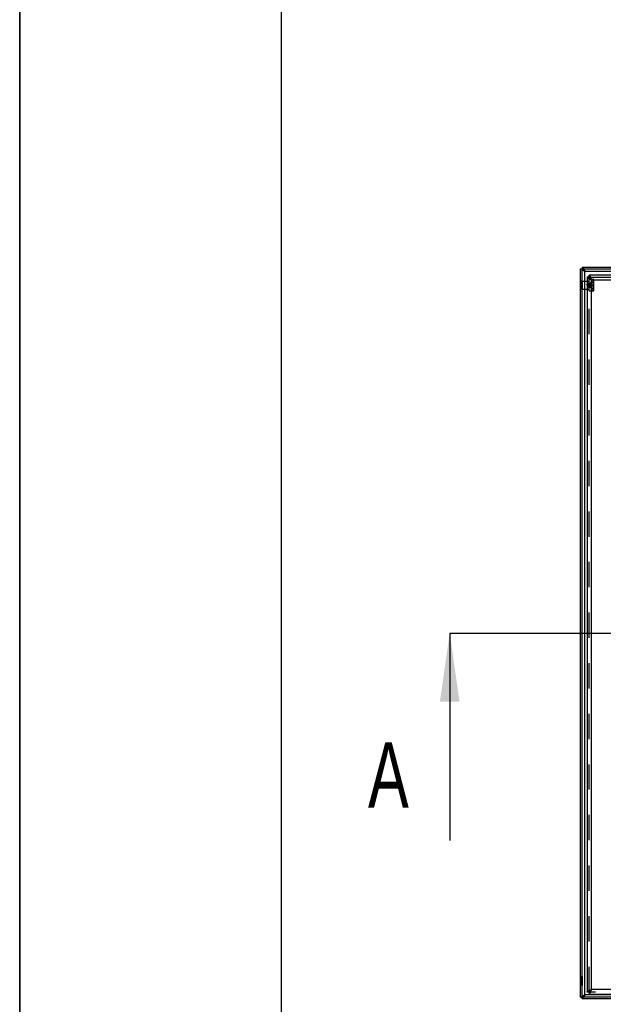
# Model space of a CAD drawing. Header units: millimetres. Extents: x 0 to 4200, y 0 to 5940.
# Tile 2 of 8: x 0 to 892, y 3072 to 4579. Entities that reach past the tile are written whole.
import ezdxf

# ---------------------------------------------------------------- set-up
doc = ezdxf.new("R2010")
doc.units = ezdxf.units.MM
doc.header["$LTSCALE"] = 387.2
doc.linetypes.add('HIDDEN', pattern=[0.2, 0.1, -0.1])
doc.linetypes.add('PHANTOM', pattern=[0.8, 0.45, -0.05, 0.1, -0.05, 0.1, -0.05])
doc.layers.get('0').update_dxf_attribs({"linetype": 'CONTINUOUS'})
doc.layers.add('DEFAULT_2', color=8, linetype='HIDDEN')
doc.layers.add('HATCHING_BL0', color=7, linetype='CONTINUOUS')
doc.styles.get("Standard").update_dxf_attribs({"font": 'txt', "width": 0.7})
doc.dimstyles.get("Standard").update_dxf_attribs({"dimtxt": 50, "dimasz": 70, "dimexe": 2, "dimexo": 1, "dimtad": 1, "dimdec": 1, "dimtxsty": 'Standard', "dimblk": '_FILLED', "dimblk1": '_FILLED', "dimblk2": '_FILLED', "dimcen": 0.09, "dimadec": 1, "dimazin": 2, "dimtol": 1, "dimtp": 0.1, "dimtm": 0.1, "dimtfac": 1, "dimtdec": 1, "dimtofl": 0, "dimtmove": 0, "dimatfit": 3, "dimldrblk": '_FILLED', "dimfxl": 1, "dimtolj": 1, "dimarcsym": 0})

# ---------------------------------------------------------------- blocks, each defined once
blk = doc.blocks.new('_FILLED')
at = {"color": 0, "linetype": 'ByBlock'}
blk.add_solid([(0, 0), (-1, 0.143), (-1, -0.143)], dxfattribs=at)
blk = doc.blocks.new('HATCHING_BL0', base_point=(1417.5, 3481.6))
at = {"layer": 'HATCHING_BL0', "color": 7, "linetype": 'PHANTOM'}
for p, q in [((657.5, 3640.3), (757.3, 3640.3)), ((757.3, 3640.3), (2077.8, 3640.3)), ((2077.8, 3640.3), (2177.5, 3640.3))]:
    blk.add_line(p, q, dxfattribs=at)
at = {"layer": 'HATCHING_BL0', "color": 7, "linetype": 'Continuous', "char_height": 100, "width": 128.571, "attachment_point": 1, "line_spacing_factor": 0.9}
for insert in [(532.5, 3472.9), (2216.8, 3472.9)]:
    blk.add_mtext('A', dxfattribs=dict(at, insert=insert))
at = {"layer": 'HATCHING_BL0', "color": 7, "linetype": 'Continuous'}
for points in [[(657.5, 3640.3), (657.5, 3322.9)], [(2177.5, 3640.3), (2177.5, 3322.9)]]:
    blk.add_leader(points, dimstyle='Standard', override={"dimasz": 105, "dimtad": 0}, dxfattribs=at)

msp = doc.modelspace()

# ---------------------------------------------------------------- linework, layer by layer
at = {"color": 7, "linetype": 'Continuous'}
for p, q in [((0, 0), (0, 5940)), ((0, 0), (0, 5940)), ((857.55, 3082.75), (857.55, 4197.75)), ((857.55, 4197.75), (860.05, 4197.75)), ((860.05, 4200.25), (1975.05, 4200.25)), ((860.05, 4200.25), (860.05, 4197.75)), ((860.05, 3082.75), (860.05, 4197.75)), ((860.2, 4197.6), (860.05, 4197.75)), ((860.05, 4197.75), (1975.05, 4197.75)), ((860.05, 4197.75), (860.2, 4197.6)), ((860.21, 4197.59), (860.2, 4197.6)), ((860.2, 4197.6), (860.21, 4197.59)), ((860.55, 4197.25), (860.21, 4197.59)), ((860.21, 4197.59), (860.55, 4197.25)), ((860.73, 4197.07), (860.55, 4197.25)), ((860.55, 4197.25), (860.73, 4197.07)), ((861.08, 4196.72), (860.73, 4197.07)), ((860.73, 4197.07), (861.08, 4196.72)), ((861.29, 4196.51), (861.08, 4196.72)), ((861.08, 4196.72), (861.29, 4196.51)), ((861.49, 4196.31), (861.29, 4196.51)), ((861.29, 4196.51), (861.49, 4196.31)), ((861.71, 4196.09), (861.49, 4196.31)), ((861.49, 4196.31), (861.7, 4196.09)), ((861.7, 4196.09), (862.28, 4195.52)), ((862.78, 4195.02), (862.28, 4195.52)), ((862.28, 4195.52), (862.78, 4195.02)), ((863.13, 4194.67), (862.78, 4195.02)), ((862.78, 4195.02), (863.13, 4194.67)), ((863.99, 4193.81), (863.13, 4194.67)), ((863.13, 4194.67), (863.99, 4193.81)), ((860.05, 4178.75), (867.55, 4178.75)), ((867.55, 4184.75), (867.55, 3090.75)), ((870.55, 4184.75), (867.55, 4184.75)), ((1964.55, 4187.75), (870.55, 4187.75)), ((870.55, 4184.75), (870.55, 4187.75)), ((873.15, 4181.75), (873.81, 4181.75)), ((860.05, 4166.75), (867.55, 4166.75)), ((870.55, 3090.75), (867.55, 3090.75)), ((870.55, 3090.75), (870.55, 3087.75)), ((857.55, 3082.75), (860.05, 3082.75)), ((860.05, 3082.75), (860.2, 3082.9)), ((860.2, 3082.9), (860.05, 3082.75)), ((1975.05, 3082.75), (860.05, 3082.75)), ((860.05, 3080.25), (860.05, 3082.75)), ((1975.05, 3080.25), (860.05, 3080.25)), ((860.2, 3082.9), (860.21, 3082.92)), ((860.21, 3082.92), (860.2, 3082.9)), ((860.21, 3082.92), (860.55, 3083.25)), ((860.55, 3083.25), (860.21, 3082.92)), ((860.55, 3083.25), (860.73, 3083.44)), ((860.73, 3083.44), (860.55, 3083.25)), ((860.73, 3083.44), (861.08, 3083.78)), ((861.08, 3083.78), (860.73, 3083.44)), ((861.08, 3083.78), (861.29, 3084)), ((861.29, 3084), (861.08, 3083.78)), ((861.29, 3084), (861.49, 3084.2)), ((861.49, 3084.2), (861.29, 3084)), ((861.49, 3084.2), (861.71, 3084.41)), ((861.7, 3084.41), (861.49, 3084.2)), ((862.28, 3084.98), (861.7, 3084.41)), ((862.28, 3084.98), (862.78, 3085.48)), ((862.78, 3085.48), (862.28, 3084.98)), ((862.78, 3085.48), (863.13, 3085.83)), ((863.13, 3085.83), (862.78, 3085.48)), ((863.13, 3085.83), (863.99, 3086.69)), ((863.99, 3086.69), (863.13, 3085.83)), ((870.55, 3087.75), (1964.55, 3087.75))]:
    msp.add_line(p, q, dxfattribs=at)
at = {"color": 3, "linetype": 'Continuous'}
msp.add_line((0, 5900), (0, 2970), dxfattribs=at)
at = {"color": 5, "linetype": 'Continuous'}
msp.add_line((400, 5800), (400, 100), dxfattribs=at)
at = {"color": 9, "linetype": 'Continuous'}
for p, q in [((863.99, 4178.75), (863.99, 4193.81)), ((863.99, 4193.81), (1971.11, 4193.81)), ((874.28, 3094.48), (874.28, 4181.02)), ((874.28, 4181.02), (1960.82, 4181.02)), ((863.99, 3086.69), (863.99, 4166.75)), ((1960.82, 3094.48), (874.28, 3094.48)), ((1971.11, 3086.69), (863.99, 3086.69))]:
    msp.add_line(p, q, dxfattribs=at)
at = {"color": 7, "linetype": 'Continuous'}
for points in [[(860.2, 4197.6), (860.14, 4197.66), (860.09, 4197.71), (860.06, 4197.74), (860.05, 4197.75)], [(860.05, 4197.75), (860.06, 4197.74), (860.08, 4197.72), (860.12, 4197.68), (860.18, 4197.62), (860.2, 4197.6)], [(863.99, 4193.81), (863.57, 4194.23), (863.15, 4194.65), (863.13, 4194.67)], [(863.13, 4194.67), (863.23, 4194.57), (863.61, 4194.19), (863.99, 4193.81)], [(860.05, 3082.75), (860.06, 3082.76), (860.09, 3082.79), (860.14, 3082.84), (860.2, 3082.9)], [(860.2, 3082.9), (860.18, 3082.88), (860.12, 3082.82), (860.08, 3082.78), (860.06, 3082.76), (860.05, 3082.75)], [(863.13, 3085.83), (863.15, 3085.86), (863.57, 3086.27), (863.99, 3086.69)], [(863.99, 3086.69), (863.61, 3086.31), (863.23, 3085.94), (863.13, 3085.83)]]:
    msp.add_lwpolyline(points, dxfattribs=at)
for points, knots in [([(862.28, 4195.52), (862.23, 4195.57), (862.04, 4195.76), (861.85, 4195.95), (861.71, 4196.09)], [0, 0, 0, 0, 0.255163, 1, 1, 1, 1]), ([(867.55, 4184.75), (867.55, 4184.59), (867.66, 4184.23), (868.09, 4183.76), (868.72, 4183.31), (869.56, 4182.85), (870.57, 4182.4), (872.16, 4181.77), (873.42, 4181.33), (874.28, 4181.02)], [0, 0, 0, 0, 0.0609571, 0.1369999, 0.2348534, 0.3555619, 0.4968939, 0.6548704, 1, 1, 1, 1]), ([(870.55, 4187.75), (870.71, 4187.75), (871.07, 4187.64), (871.54, 4187.21), (871.99, 4186.58), (872.45, 4185.74), (872.9, 4184.72), (873.53, 4183.14), (873.97, 4181.88), (874.28, 4181.02)], [0, 0, 0, 0, 0.0609571, 0.1369999, 0.2348534, 0.3555619, 0.4968939, 0.6548704, 1, 1, 1, 1]), ([(870.55, 4184.75), (870.55, 4184.43), (870.73, 4183.91), (871.18, 4183.33), (871.84, 4182.68), (872.89, 4181.91), (873.8, 4181.33), (874.28, 4181.02)], [0, 0, 0, 0, 0.1790568, 0.2854528, 0.4062368, 0.686879, 1, 1, 1, 1]), ([(870.55, 4184.75), (870.87, 4184.75), (871.39, 4184.57), (871.97, 4184.12), (872.62, 4183.46), (873.39, 4182.41), (873.97, 4181.5), (874.28, 4181.02)], [0, 0, 0, 0, 0.1790568, 0.2854528, 0.4062368, 0.686879, 1, 1, 1, 1]), ([(867.55, 3090.75), (867.55, 3090.91), (867.66, 3091.28), (868.09, 3091.74), (868.72, 3092.2), (869.56, 3092.65), (870.57, 3093.11), (872.16, 3093.73), (873.42, 3094.18), (874.28, 3094.48)], [0, 0, 0, 0, 0.0609571, 0.1369999, 0.2348534, 0.3555619, 0.4968939, 0.6548704, 1, 1, 1, 1]), ([(870.55, 3090.75), (870.55, 3091.08), (870.73, 3091.59), (871.18, 3092.18), (871.84, 3092.83), (872.89, 3093.6), (873.8, 3094.17), (874.28, 3094.48)], [0, 0, 0, 0, 0.1790568, 0.2854528, 0.4062368, 0.686879, 1, 1, 1, 1]), ([(870.55, 3090.75), (870.87, 3090.75), (871.39, 3090.94), (871.97, 3091.39), (872.62, 3092.04), (873.39, 3093.09), (873.97, 3094), (874.28, 3094.48)], [0, 0, 0, 0, 0.1790568, 0.2854528, 0.4062368, 0.686879, 1, 1, 1, 1]), ([(870.55, 3087.75), (870.71, 3087.75), (871.07, 3087.87), (871.54, 3088.29), (871.99, 3088.93), (872.45, 3089.77), (872.9, 3090.78), (873.53, 3092.36), (873.97, 3093.62), (874.28, 3094.48)], [0, 0, 0, 0, 0.0609571, 0.1369999, 0.2348534, 0.3555619, 0.4968939, 0.6548704, 1, 1, 1, 1]), ([(861.71, 3084.41), (861.75, 3084.46), (861.94, 3084.65), (862.13, 3084.84), (862.28, 3084.98)], [0, 0, 0, 0, 0.2444179, 1, 1, 1, 1])]:
    msp.add_open_spline(points, degree=3, knots=knots, dxfattribs=at)
at = {"layer": 'DEFAULT_2', "color": 8, "linetype": 'HIDDEN'}
for p, q in [((863.99, 4193.81), (857.55, 4197.75)), ((857.55, 4179), (857.55, 4197.75)), ((857.55, 4197.75), (860.05, 4197.75)), ((860.05, 4200.25), (863.99, 4193.81)), ((860.05, 4200.25), (1975.05, 4200.25)), ((860.05, 4200.25), (860.05, 4197.75)), ((860.05, 4179), (860.05, 4197.75)), ((860.05, 4197.75), (1975.05, 4197.75)), ((863.99, 3086.69), (863.99, 4193.81)), ((863.99, 4193.81), (1971.11, 4193.81)), ((860.05, 4179), (857.55, 4179)), ((857.55, 4178.75), (857.55, 4179)), ((857.55, 4179), (857.55, 4178.75)), ((857.55, 4172.75), (857.55, 4178.75)), ((857.55, 4178.75), (857.55, 4178.75)), ((857.55, 4178.75), (857.55, 4172.75)), ((857.55, 4178.75), (857.55, 4172.75)), ((857.55, 4178.75), (860.05, 4178.75)), ((860.05, 4178.75), (860.05, 4179)), ((860.05, 4179), (860.05, 4178.75)), ((860.05, 4172.75), (860.05, 4178.75)), ((860.05, 4178.75), (860.05, 4172.75)), ((863.99, 4166.75), (863.99, 4178.75)), ((867.32, 4172.75), (869.05, 4175.75)), ((867.55, 4179), (867.55, 4178.75)), ((867.55, 4179), (870.55, 4179)), ((867.55, 4178.75), (867.55, 4166.75)), ((867.55, 4178.75), (870.55, 4178.75)), ((869.05, 4175.75), (872.89, 4175.75)), ((869.05, 4169.75), (869.05, 4175.75)), ((869.05, 4169.75), (869.05, 4175.75)), ((870.55, 3090.75), (870.55, 4184.75)), ((870.55, 4184.75), (1964.55, 4184.75)), ((870.55, 4163.75), (870.55, 4181.75)), ((870.55, 4181.75), (873.15, 4181.75)), ((870.55, 4166.5), (870.55, 4179)), ((870.55, 4166.75), (870.55, 4178.75)), ((872.89, 4175.75), (874.05, 4177.75)), ((872.89, 4169.75), (872.89, 4175.75)), ((872.89, 4169.75), (872.89, 4175.75)), ((873.81, 4181.75), (876.85, 4181.75)), ((874.05, 4177.75), (874.05, 4175.25)), ((874.05, 4177.75), (878.05, 4177.75)), ((874.05, 4175.25), (874.05, 4177.75)), ((874.05, 4175.25), (874.05, 4172.75)), ((874.05, 4170.25), (874.05, 4175.25)), ((874.28, 3094.48), (874.28, 4181.02)), ((874.28, 4181.02), (1960.82, 4181.02)), ((876.85, 4163.75), (876.85, 4181.75)), ((876.85, 4163.75), (876.85, 4181.75)), ((878.05, 4164.95), (878.05, 4180.55)), ((878.05, 4177.75), (878.05, 4180.55)), ((878.05, 4172.75), (878.05, 4177.75)), ((878.05, 4172.75), (878.05, 4177.75)), ((860.05, 4172.75), (857.55, 4172.75)), ((857.55, 4166.75), (857.55, 4172.75)), ((857.55, 4172.75), (857.55, 4166.75)), ((857.55, 4172.75), (857.55, 4166.75)), ((860.05, 4172.75), (857.55, 4172.75)), ((857.55, 4166.5), (857.55, 4166.75)), ((857.55, 4166.75), (857.55, 4166.75)), ((857.55, 4166.75), (857.55, 4166.5)), ((857.55, 4166.75), (860.05, 4166.75)), ((860.05, 4166.5), (857.55, 4166.5)), ((857.55, 3114), (857.55, 4166.5)), ((860.05, 4166.75), (860.05, 4172.75)), ((860.05, 4172.75), (860.05, 4166.75)), ((860.05, 4166.5), (860.05, 4166.75)), ((860.05, 4166.75), (860.05, 4166.5)), ((860.05, 3114), (860.05, 4166.5)), ((867.32, 4172.75), (869.05, 4169.75)), ((867.55, 4166.75), (867.55, 4166.5)), ((867.55, 4166.75), (870.55, 4166.75)), ((867.55, 4166.5), (870.55, 4166.5)), ((869.05, 4169.75), (872.89, 4169.75)), ((870.55, 4163.75), (876.85, 4163.75)), ((872.89, 4169.75), (874.05, 4167.75)), ((874.05, 4172.75), (874.05, 4170.25)), ((874.05, 4172.75), (878.05, 4172.75)), ((874.05, 4172.75), (878.05, 4172.75)), ((874.05, 4170.25), (874.05, 4167.75)), ((874.05, 4167.75), (874.05, 4170.25)), ((874.05, 4167.75), (878.05, 4167.75)), ((878.05, 4167.75), (878.05, 4172.75)), ((878.05, 4167.75), (878.05, 4172.75)), ((878.05, 4164.95), (878.05, 4167.75)), ((860.05, 3114), (857.55, 3114)), ((857.55, 3107.75), (857.55, 3114)), ((857.55, 3114), (857.55, 3107.75)), ((860.05, 3107.75), (857.55, 3107.75)), ((857.55, 3101.5), (857.55, 3107.75)), ((857.55, 3107.75), (857.55, 3101.5)), ((860.05, 3107.75), (857.55, 3107.75)), ((860.05, 3107.75), (860.05, 3114)), ((860.05, 3114), (860.05, 3107.75)), ((860.05, 3101.5), (860.05, 3107.75)), ((860.05, 3107.75), (860.05, 3101.5)), ((860.05, 3101.5), (857.55, 3101.5)), ((857.55, 3082.75), (857.55, 3101.5)), ((860.05, 3082.75), (860.05, 3101.5)), ((1964.55, 3090.75), (870.55, 3090.75)), ((1960.82, 3094.48), (874.28, 3094.48)), ((857.55, 3082.75), (863.99, 3086.69)), ((857.55, 3082.75), (860.05, 3082.75)), ((863.99, 3086.69), (860.05, 3080.25)), ((1975.05, 3082.75), (860.05, 3082.75)), ((860.05, 3080.25), (860.05, 3082.75)), ((1975.05, 3080.25), (860.05, 3080.25)), ((1971.11, 3086.69), (863.99, 3086.69))]:
    msp.add_line(p, q, dxfattribs=at)
for points in [[(863.99, 4193.81), (863.43, 4194.15), (862.88, 4194.49), (862.34, 4194.82), (861.82, 4195.14), (861.31, 4195.45), (860.83, 4195.74), (860.38, 4196.02), (859.96, 4196.28), (859.57, 4196.51), (859.22, 4196.73), (858.89, 4196.93), (858.61, 4197.1), (858.36, 4197.26), (858.14, 4197.39), (857.96, 4197.5), (857.81, 4197.59), (857.69, 4197.66), (857.61, 4197.71), (857.56, 4197.74), (857.55, 4197.75)], [(860.05, 4200.25), (860.06, 4200.24), (860.08, 4200.2), (860.12, 4200.13), (860.18, 4200.04), (860.26, 4199.91), (860.35, 4199.76), (860.46, 4199.58), (860.58, 4199.38), (860.73, 4199.14), (860.89, 4198.88), (861.07, 4198.58), (861.27, 4198.26), (861.48, 4197.91), (861.71, 4197.54), (861.96, 4197.13), (862.22, 4196.71), (862.49, 4196.26), (862.78, 4195.79), (863.07, 4195.31), (863.37, 4194.82), (863.68, 4194.32), (863.99, 4193.81)], [(857.55, 3082.75), (857.56, 3082.76), (857.61, 3082.79), (857.69, 3082.84), (857.81, 3082.91), (857.96, 3083), (858.14, 3083.11), (858.36, 3083.25), (858.61, 3083.4), (858.89, 3083.58), (859.22, 3083.77), (859.57, 3083.99), (859.96, 3084.23), (860.38, 3084.49), (860.83, 3084.76), (861.31, 3085.06), (861.82, 3085.36), (862.34, 3085.68), (862.88, 3086.02), (863.43, 3086.35), (863.99, 3086.69)], [(863.99, 3086.69), (863.68, 3086.19), (863.37, 3085.68), (863.07, 3085.19), (862.78, 3084.71), (862.49, 3084.24), (862.22, 3083.8), (861.96, 3083.37), (861.71, 3082.97), (861.48, 3082.59), (861.27, 3082.24), (861.07, 3081.92), (860.89, 3081.63), (860.73, 3081.36), (860.58, 3081.13), (860.46, 3080.92), (860.35, 3080.74), (860.26, 3080.59), (860.18, 3080.47), (860.12, 3080.37), (860.08, 3080.31), (860.06, 3080.27), (860.05, 3080.25)]]:
    msp.add_lwpolyline(points, dxfattribs=at)
for centre, start, end in [((876.85, 4180.55), 0, 90), ((876.85, 4164.95), 270, 360)]:
    msp.add_arc(centre, 1.2, start, end, dxfattribs=at)

# ---------------------------------------------------------------- block references
at = {"layer": 'HATCHING_BL0'}
msp.add_blockref('HATCHING_BL0', (1417.55, 3481.56), dxfattribs=at)

doc.saveas('drawing.dxf')
